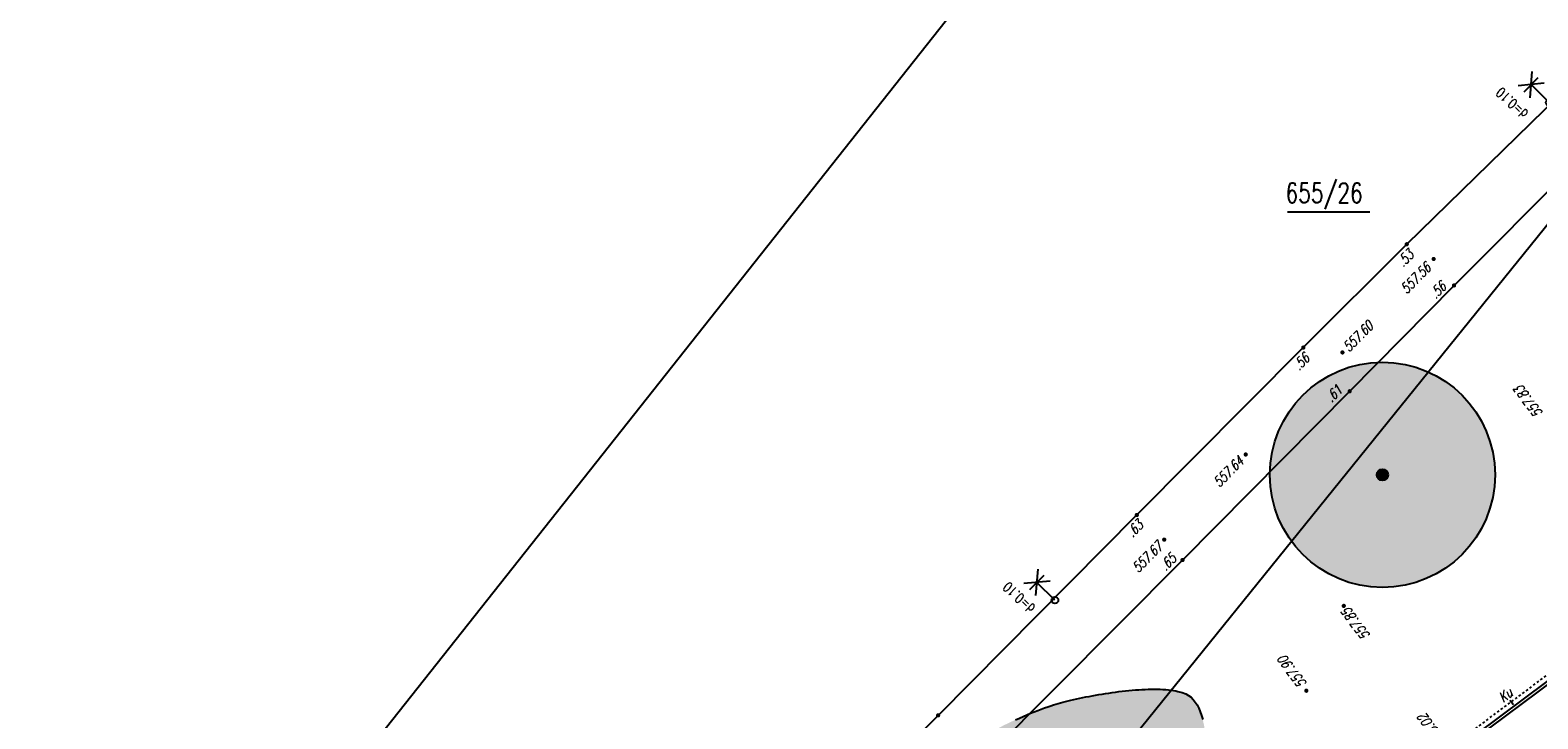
# Model space of a CAD drawing. Header units: metres. Extents: x 2 to 485, y 6 to 594.
# Tile 34 of 176: x 100 to 167, y 250 to 281. Entities that reach past the tile are written whole.
import ezdxf
from ezdxf.enums import TextEntityAlignment as Align

# ---------------------------------------------------------------- set-up
doc = ezdxf.new("R2010")
doc.units = ezdxf.units.M
doc.header["$LTSCALE"] = 0.0125
doc.linetypes.add('260241_A_bea$0$PUNKTIERT', pattern=[0.2, 0, -0.2])
for name, color, linetype in [('260241_A_bea$0$B07_FLSTGR', 9, 'Continuous'), ('260241_A_bea$0$B08_FLSTNR_TXT', 9, 'Continuous'), ('260241_A_bea$0$B10_GEBAEUDE', 1, 'Continuous'), ('260241_A_bea$0$B13_GEB_ZUBEHOER', 12, 'Continuous'), ('260241_A_bea$0$B23_EINFASS', 5, 'Continuous'), ('260241_A_bea$0$B25_EINFASS_GEPKT', 7, '260241_A_bea$0$PUNKTIERT'), ('260241_A_bea$0$B28_VEINFASS_TXT', 5, 'Continuous'), ('260241_A_bea$0$B30_BEWSYM', 3, 'Continuous'), ('260241_A_bea$0$B31_BEWLIN', 3, 'Continuous'), ('260241_A_bea$0$B38_SPARTEN1_SYM', 2, 'Continuous'), ('260241_A_bea$0$B53_HAUPTHOEHEN', 4, 'Continuous'), ('260241_A_bea$0$B54_HOEHEN', 253, 'Continuous')]:
    doc.layers.add(name, color=color, linetype=linetype)
doc.layers.add('260241_A_bea$0$B62_PLOTBOX', color=9, linetype='Continuous', plot=False)
doc.layers.add('260241_A_bea$0$f_fill_baum', color=86, linetype='Continuous', lineweight=18)
doc.styles.add('260241_A_bea$0$ROMANS', font='ROMANS')

# ---------------------------------------------------------------- blocks, each defined once
blk = doc.blocks.new('260241_A_bea$0$BEL_MAST')
for p, q in [((0.15, 0.25), (-0.15, 0.5)), ((-0.15, 0.25), (0.15, 0.5)), ((-0.15, 0.375), (0.15, 0.375)), ((0, 0), (0, 0.375))]:
    blk.add_line(p, q)
blk.add_circle((0, 0), 0.05)
blk = doc.blocks.new('260241_A_bea$0$HOEHENPKT_ZENTR')
at = {"const_width": 0.75}
blk.add_lwpolyline([(-0.375, 0, 1), (0.375, 0, 1)], format="xyb", close=True, dxfattribs=at)
blk = doc.blocks.new('260241_A_bea$0$PAPIERK_RUND')
blk.add_circle((0, 0), 0.5)
blk = doc.blocks.new('260241_A_bea$0$BAUMSTAMM')
at = {"const_width": 0.5}
blk.add_lwpolyline([(-0.25, 0, 1), (0.25, 0, 1)], format="xyb", close=True, dxfattribs=at)
blk.add_circle((0, 0), 0.5)

msp = doc.modelspace()

# ---------------------------------------------------------------- hatches: boundary and pattern name
at = {"layer": '260241_A_bea$0$f_fill_baum'}
h = msp.add_hatch(color=256, dxfattribs=at)
h.dxf.hatch_style = 1
edge = h.paths.add_edge_path()
edge.add_ellipse((160.293, 260.836), major_axis=(3.536, 3.536), ratio=1, start_angle=0, end_angle=360)
h = msp.add_hatch(color=256, dxfattribs=at)
h.dxf.hatch_style = 1
h.paths.add_polyline_path([(139.386, 244.733), (139.383, 244.863), (139.409, 245.014), (139.457, 245.179), (139.481, 245.261), (139.51, 245.347), (139.545, 245.436), (139.58, 245.526), (139.62, 245.618), (139.664, 245.713), (139.708, 245.808), (139.757, 245.905), (139.809, 246.003), (139.862, 246.102), (139.919, 246.203), (139.979, 246.304), (140.039, 246.405), (140.102, 246.507), (140.167, 246.61), (140.232, 246.712), (140.3, 246.814), (140.37, 246.916), (140.44, 247.018), (140.512, 247.119), (140.585, 247.219), (140.659, 247.32), (140.734, 247.419), (140.81, 247.516), (140.886, 247.613), (140.962, 247.709), (141.039, 247.802), (141.115, 247.894), (141.191, 247.984), (141.267, 248.07), (141.344, 248.157), (141.42, 248.241), (141.495, 248.321), (141.57, 248.4), (141.643, 248.475), (141.715, 248.546), (141.787, 248.617), (141.858, 248.683), (141.926, 248.744), (141.995, 248.805), (142.061, 248.861), (142.126, 248.911), (142.225, 248.989), (142.341, 249.07), (142.468, 249.152), (142.595, 249.233), (142.734, 249.316), (142.881, 249.398), (143.028, 249.481), (143.184, 249.563), (143.344, 249.644), (143.505, 249.726), (143.671, 249.807), (143.838, 249.885), (144.005, 249.962), (144.173, 250.037), (144.339, 250.108), (144.506, 250.18), (144.671, 250.248), (144.83, 250.311), (144.989, 250.374), (145.143, 250.432), (145.288, 250.484), (145.432, 250.535), (145.568, 250.581), (145.693, 250.619), (145.786, 250.648), (145.888, 250.678), (145.997, 250.708), (146.106, 250.738), (146.222, 250.769), (146.343, 250.799), (146.464, 250.829), (146.59, 250.859), (146.721, 250.889), (146.852, 250.918), (146.987, 250.946), (147.126, 250.973), (147.265, 251.001), (147.408, 251.028), (147.553, 251.054), (147.697, 251.079), (147.843, 251.103), (147.991, 251.126), (148.139, 251.149), (148.289, 251.17), (148.438, 251.19), (148.588, 251.21), (148.738, 251.228), (148.887, 251.244), (149.036, 251.26), (149.183, 251.274), (149.328, 251.285), (149.473, 251.296), (149.616, 251.304), (149.756, 251.309), (149.896, 251.315), (150.032, 251.318), (150.164, 251.317), (150.297, 251.317), (150.426, 251.314), (150.549, 251.307), (150.671, 251.3), (150.788, 251.289), (150.899, 251.275), (151.01, 251.261), (151.114, 251.243), (151.211, 251.221), (151.403, 251.176), (151.565, 251.115), (151.689, 251.035), (151.796, 250.964), (151.892, 250.867), (151.977, 250.746), (152.062, 250.626), (152.136, 250.483), (152.2, 250.32), (152.263, 250.156), (152.316, 249.972), (152.359, 249.772), (152.38, 249.671), (152.398, 249.566), (152.414, 249.457), (152.43, 249.349), (152.444, 249.237), (152.456, 249.121), (152.468, 249.006), (152.477, 248.887), (152.484, 248.765), (152.491, 248.643), (152.495, 248.518), (152.497, 248.39), (152.499, 248.263), (152.499, 248.133), (152.497, 248.001), (152.495, 247.869), (152.491, 247.735), (152.485, 247.599), (152.478, 247.463), (152.469, 247.325), (152.458, 247.185), (152.448, 247.046), (152.436, 246.906), (152.422, 246.765), (152.407, 246.624), (152.39, 246.482), (152.372, 246.339), (152.353, 246.196), (152.332, 246.052), (152.309, 245.908), (152.287, 245.765), (152.263, 245.621), (152.237, 245.478), (152.21, 245.334), (152.181, 245.191), (152.151, 245.049), (152.121, 244.907), (152.09, 244.765), (152.057, 244.625), (152.024, 244.485), (151.99, 244.346), (151.954, 244.209), (151.917, 244.071), (151.879, 243.935), (151.839, 243.801), (151.8, 243.667), (151.759, 243.535), (151.717, 243.406), (151.674, 243.276), (151.63, 243.149), (151.584, 243.025), (151.538, 242.9), (151.491, 242.778), (151.442, 242.659), (151.394, 242.54), (151.344, 242.425), (151.293, 242.313), (151.242, 242.202), (151.19, 242.094), (151.137, 241.99), (151.084, 241.886), (151.029, 241.786), (150.973, 241.691), (150.917, 241.595), (150.86, 241.504), (150.801, 241.417), (150.743, 241.331), (150.684, 241.25), (150.624, 241.174), (150.564, 241.097), (150.502, 241.026), (150.44, 240.96), (150.378, 240.895), (150.315, 240.835), (150.251, 240.782), (150.187, 240.729), (150.122, 240.682), (150.058, 240.642), (149.933, 240.565), (149.784, 240.497), (149.614, 240.438), (149.444, 240.378), (149.254, 240.327), (149.05, 240.284), (148.948, 240.263), (148.843, 240.244), (148.735, 240.227), (148.626, 240.209), (148.515, 240.193), (148.402, 240.179), (148.289, 240.166), (148.174, 240.154), (148.057, 240.144), (147.941, 240.135), (147.823, 240.128), (147.705, 240.123), (147.468, 240.111), (147.228, 240.107), (146.992, 240.109), (146.756, 240.112), (146.523, 240.122), (146.3, 240.139), (146.076, 240.155), (145.862, 240.178), (145.662, 240.207), (145.462, 240.235), (145.277, 240.27), (145.114, 240.31), (144.993, 240.34), (144.866, 240.377), (144.733, 240.421), (144.6, 240.466), (144.461, 240.518), (144.318, 240.576), (144.175, 240.634), (144.027, 240.698), (143.876, 240.767), (143.725, 240.836), (143.57, 240.911), (143.413, 240.991), (143.257, 241.071), (143.099, 241.156), (142.941, 241.245), (142.861, 241.289), (142.781, 241.334), (142.702, 241.38), (142.623, 241.427), (142.544, 241.474), (142.465, 241.522), (142.386, 241.57), (142.308, 241.619), (142.23, 241.669), (142.152, 241.719), (142.075, 241.77), (141.998, 241.822), (141.921, 241.874), (141.844, 241.926), (141.768, 241.979), (141.692, 242.031), (141.617, 242.084), (141.542, 242.137), (141.468, 242.191), (141.395, 242.245), (141.323, 242.3), (141.25, 242.354), (141.178, 242.409), (141.108, 242.464), (141.038, 242.519), (140.969, 242.575), (140.901, 242.631), (140.834, 242.687), (140.769, 242.743), (140.705, 242.8), (140.577, 242.912), (140.455, 243.025), (140.341, 243.138), (140.227, 243.251), (140.12, 243.363), (140.022, 243.474), (139.925, 243.586), (139.837, 243.697), (139.759, 243.807), (139.681, 243.916), (139.614, 244.024), (139.559, 244.13), (139.504, 244.236), (139.461, 244.339), (139.431, 244.44), (139.402, 244.541), (139.386, 244.639)])

# ---------------------------------------------------------------- linework, layer by layer
at = {"layer": '260241_A_bea$0$B07_FLSTGR', "color": 30, "linetype": 'Continuous'}
msp.add_line((252.442, 377), (68.772, 149.52), dxfattribs=at)
at = {"layer": '260241_A_bea$0$B08_FLSTNR_TXT'}
msp.add_line((156.086, 272.509), (159.742, 272.509), dxfattribs=at)
at = {"layer": '260241_A_bea$0$B10_GEBAEUDE', "color": 7, "linetype": 'Continuous'}
msp.add_line((148.934, 237.561), (173.722, 256.075), dxfattribs=at)
at = {"layer": '260241_A_bea$0$B13_GEB_ZUBEHOER', "color": 7, "linetype": 'Continuous'}
msp.add_line((157.148, 243.858), (173.645, 256.179), dxfattribs=at)
at = {"layer": '260241_A_bea$0$B23_EINFASS', "color": 252, "linetype": 'Continuous'}
for p, q in [((161.376, 271.077), (168.939, 278.461)), ((170.91, 276.691), (163.473, 269.246)), ((156.78, 266.486), (161.376, 271.077)), ((158.84, 264.547), (163.473, 269.246)), ((149.39, 259.053), (156.78, 266.486)), ((158.84, 264.547), (151.417, 257.053)), ((140.563, 250.156), (149.39, 259.053)), ((151.417, 257.053), (142.667, 248.256)), ((132.893, 242.451), (140.563, 250.156))]:
    msp.add_line(p, q, dxfattribs=at)
at = {"layer": '260241_A_bea$0$B25_EINFASS_GEPKT', "color": 7, "linetype": '260241_A_bea$0$PUNKTIERT', "ltscale": 0.5}
msp.add_line((159.628, 245.985), (173.513, 256.356), dxfattribs=at)
at = {"layer": '260241_A_bea$0$B28_VEINFASS_TXT', "color": 252, "linetype": 'Continuous'}
msp.add_line((166.111, 250.623), (165.949, 250.82), dxfattribs=at)
at = {"layer": '260241_A_bea$0$B31_BEWLIN', "linetype": 'Continuous'}
msp.add_lwpolyline([(144.005, 249.962), (144.173, 250.037), (144.339, 250.108), (144.506, 250.18), (144.671, 250.248), (144.83, 250.311), (144.989, 250.374), (145.143, 250.432), (145.288, 250.484), (145.432, 250.535), (145.568, 250.581), (145.693, 250.619), (145.786, 250.648), (145.888, 250.678), (145.997, 250.708), (146.106, 250.738), (146.222, 250.769), (146.343, 250.799), (146.464, 250.829), (146.59, 250.859), (146.721, 250.889), (146.852, 250.918), (146.987, 250.946), (147.126, 250.973), (147.265, 251.001), (147.408, 251.028), (147.553, 251.054), (147.697, 251.079), (147.843, 251.103), (147.991, 251.126), (148.139, 251.149), (148.289, 251.17), (148.438, 251.19), (148.588, 251.21), (148.738, 251.228), (148.887, 251.244), (149.036, 251.26), (149.183, 251.274), (149.328, 251.285), (149.473, 251.296), (149.616, 251.304), (149.756, 251.309), (149.896, 251.315), (150.032, 251.318), (150.164, 251.317), (150.297, 251.317), (150.426, 251.314), (150.549, 251.307), (150.671, 251.3), (150.788, 251.289), (150.899, 251.275), (151.01, 251.261), (151.114, 251.243), (151.211, 251.221), (151.403, 251.176), (151.565, 251.115), (151.689, 251.035), (151.796, 250.964), (151.892, 250.867), (151.977, 250.746), (152.062, 250.626), (152.136, 250.483), (152.2, 250.32), (152.263, 250.156), (152.316, 249.972)], dxfattribs=at)
at = {"layer": '260241_A_bea$0$B62_PLOTBOX', "linetype": 'Continuous'}
msp.add_line((200.84, 356.709), (2.23, 105.803), dxfattribs=at)

# ---------------------------------------------------------------- block references
at = {"layer": '260241_A_bea$0$B30_BEWSYM'}
for name, xscale, yscale in [('260241_A_bea$0$PAPIERK_RUND', 10, 10), ('260241_A_bea$0$BAUMSTAMM', 0.5, 0.5)]:
    msp.add_blockref(name, (160.293, 260.836), dxfattribs=dict(at, xscale=xscale, yscale=yscale))
at = {"layer": '260241_A_bea$0$B38_SPARTEN1_SYM', "xscale": 3, "yscale": 3, "rotation": 45.22628541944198}
for p in [(167.697, 277.373), (145.75, 255.269)]:
    msp.add_blockref('260241_A_bea$0$BEL_MAST', p, dxfattribs=at)
at = {"layer": '260241_A_bea$0$B54_HOEHEN', "color": 252, "xscale": 0.1249999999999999, "yscale": 0.1249999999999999, "rotation": 358.199999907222}
for p in [(161.376, 271.077), (163.473, 269.246), (156.78, 266.486), (158.84, 264.547), (149.39, 259.053), (151.417, 257.053), (140.563, 250.156)]:
    msp.add_blockref('260241_A_bea$0$HOEHENPKT_ZENTR', p, dxfattribs=at)
at = {"layer": '260241_A_bea$0$B54_HOEHEN', "color": 252, "xscale": 0.125, "yscale": 0.125}
for p in [(162.568, 270.421), (158.519, 266.271), (154.224, 261.739), (150.605, 257.959), (158.578, 255.018), (156.915, 251.25)]:
    msp.add_blockref('260241_A_bea$0$HOEHENPKT_ZENTR', p, dxfattribs=at)

# ---------------------------------------------------------------- texts
at = {"layer": '260241_A_bea$0$B08_FLSTNR_TXT', "style": '260241_A_bea$0$ROMANS', "width": 0.75}
msp.add_text('655/26', height=0.875, dxfattribs=at).set_placement((155.991, 272.918))
at = {"layer": '260241_A_bea$0$B28_VEINFASS_TXT', "color": 252, "style": '260241_A_bea$0$ROMANS', "oblique": 15.00004, "width": 0.75}
msp.add_text('Ku', height=0.45, rotation=37.60947, dxfattribs=at).set_placement((165.886, 250.885), align=Align.CENTER)
at = {"layer": '260241_A_bea$0$B38_SPARTEN1_SYM', "style": '260241_A_bea$0$ROMANS', "width": 0.75}
for p in [(166.805, 276.934), (144.914, 254.978)]:
    msp.add_text('d=0.10', height=0.45, rotation=136.69988, dxfattribs=at).set_placement(p)
at = {"layer": '260241_A_bea$0$B53_HAUPTHOEHEN', "color": 252, "style": '260241_A_bea$0$ROMANS', "oblique": 15.00004, "width": 0.75}
msp.add_text('557.56', height=0.45, rotation=45.18, dxfattribs=at).set_placement((161.927, 269.406), align=Align.CENTER)
for s, rotation, p in [('557.60', 45.18, (158.648, 266.416)), ('557.83', 126.64184, (167.26, 263.448)), ('557.90', 126.64184, (156.772, 251.442)), ('558.02', 126.64184, (162.977, 248.882))]:
    msp.add_text(s, height=0.45, rotation=rotation, dxfattribs=at).set_placement(p, align=Align.MIDDLE_LEFT)
for s, rotation, p in [('557.64', 45.18, (154.012, 261.539)), ('557.67', 45.18, (150.414, 257.745)), ('557.85', 126.64184, (158.645, 254.852))]:
    msp.add_text(s, height=0.45, rotation=rotation, dxfattribs=at).set_placement(p, align=Align.MIDDLE_RIGHT)
at = {"layer": '260241_A_bea$0$B54_HOEHEN', "color": 252, "style": '260241_A_bea$0$ROMANS', "oblique": 15.00004, "width": 0.75}
for s, p in [('.53', (161.562, 270.714)), ('.56', (163.01, 269.294)), ('.56', (156.941, 266.114)), ('.61', (158.387, 264.697)), ('.63', (149.548, 258.707))]:
    msp.add_text(s, height=0.45, rotation=45.18, dxfattribs=at).set_placement(p, align=Align.MIDDLE_RIGHT)
msp.add_text('.65', height=0.45, rotation=45.18, dxfattribs=at).set_placement((151.181, 257.063), align=Align.RIGHT)

doc.saveas('drawing.dxf')
